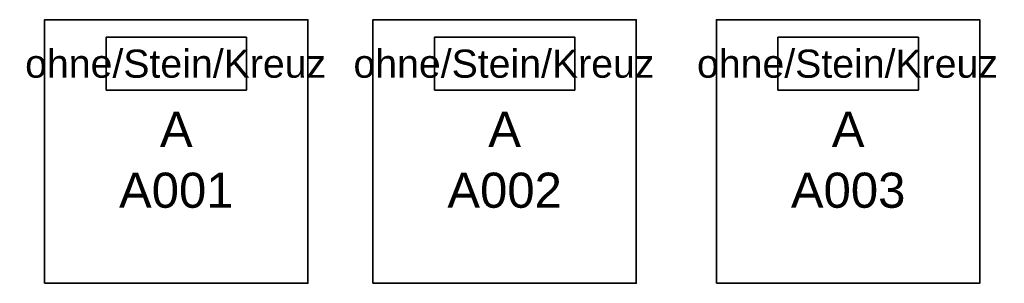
# Model space of a CAD drawing. Header units: millimetres. Extents: x 10731 to 13535, y 9286 to 10036.
import ezdxf
from ezdxf.enums import TextEntityAlignment as Align

# ---------------------------------------------------------------- set-up
doc = ezdxf.new("R2010")
doc.units = ezdxf.units.MM
doc.header["$LTSCALE"] = 0.5
doc.layers.get('0').update_dxf_attribs({"linetype": 'CONTINUOUS'})
doc.layers.add('003_Urnengräber', color=222, linetype='CONTINUOUS', lineweight=35)
doc.layers.add('030_Text_verkleinerteWZ', color=4, linetype='CONTINUOUS')
doc.styles.get("Standard").update_dxf_attribs({"font": 'arial.ttf'})

# ---------------------------------------------------------------- blocks, each defined once
blk = doc.blocks.new('URNENGRAB')
at = {"layer": '003_Urnengräber'}
blk.add_lwpolyline([(0, 0), (750, 0), (750, 750), (0, 750)], close=True, dxfattribs=at)
at = {"layer": '003_Urnengräber', "color": 3}
blk.add_lwpolyline([(175, 550), (575, 550), (575, 700), (175, 700)], close=True, dxfattribs=at)
at = {"layer": '030_Text_verkleinerteWZ', "color": 4, "flags": 8}
blk.add_attdef('GRABKUNST', text='', height=80, dxfattribs=at).set_placement((373.2, 625), align=Align.MIDDLE_CENTER)
at = {"layer": '030_Text_verkleinerteWZ', "color": 4}
for tag, p in [('SEKTOR', (375, 438.1)), ('GRAB-NUMMER', (375, 264.9))]:
    blk.add_attdef(tag, text='', height=100, dxfattribs=at).set_placement(p, align=Align.MIDDLE_CENTER)
at = {"layer": '030_Text_verkleinerteWZ', "color": 4, "flags": 1}
for tag, p in [('1-VERS-PERSON-ANREDE', (125, -37.7)), ('1-VERS-PERSON-NAME', (125, -191.3)), ('1-VERS-PERSON-VORNAME', (125, -352)), ('1-VERS-PERSON-GEBOREN-AM', (125, -512.6)), ('1-VERS-PERSON-VERSTORBEN-AM', (125, -673.3)), ('2-VERS-PERSON-ANREDE', (125, -960.9)), ('2-VERS-PERSON-NAME', (125, -1114.5)), ('2-VERS-PERSON-VORNAME', (125, -1275.2)), ('2-VERS-PERSON-GEBOREN-AM', (125, -1435.8)), ('2-VERS-PERSON-VERSTORBEN-AM', (125, -1596.5))]:
    blk.add_attdef(tag, p, '', height=100, dxfattribs=at)
for tag, p in [('CO-ANREDE', (125, -1776.2)), ('CO-NAME', (125, -1919.3)), ('CO-VORNAME', (125, -2079)), ('CO-STRASSE/NR', (125, -2238.6)), ('CO-PLZ/ORT', (125, -2398.2)), ('CO-TELEFON1', (125, -2717.4)), ('CO-TELEFON2', (125, -2877)), ('CO-TELEFON3', (125, -3034.6)), ('CO-TELEFON4', (125, -3194.3)), ('CO-HINWEISE', (125, -3341)), ('BEPF-ART', (125, -3605.2)), ('BEPF-PREISKLASSE', (125, -3764.9))]:
    blk.add_attdef(tag, text='', height=100, dxfattribs=at).set_placement(p, align=Align.TOP_LEFT)

msp = doc.modelspace()

# ---------------------------------------------------------------- block references
ref = msp.add_blockref('URNENGRAB', (10801.7, 9285.9))
ref.add_attrib('SEKTOR', 'A', dxfattribs={"layer": '030_Text_verkleinerteWZ', "color": 4, "height": 100}).set_placement((11176.7, 9724), align=Align.MIDDLE_CENTER)
ref.add_attrib('GRAB-NUMMER', 'A001', dxfattribs={"layer": '030_Text_verkleinerteWZ', "color": 4, "height": 100}).set_placement((11176.7, 9550.8), align=Align.MIDDLE_CENTER)
ref.add_attrib('GRABKUNST', 'ohne/Stein/Kreuz', dxfattribs={"layer": '030_Text_verkleinerteWZ', "color": 4, "height": 80}).set_placement((11174.9, 9910.9), align=Align.MIDDLE_CENTER)
ref = msp.add_blockref('URNENGRAB', (11736.9, 9285.9))
ref.add_attrib('SEKTOR', 'A', dxfattribs={"layer": '030_Text_verkleinerteWZ', "color": 4, "height": 100}).set_placement((12111.9, 9724), align=Align.MIDDLE_CENTER)
ref.add_attrib('GRAB-NUMMER', 'A002', dxfattribs={"layer": '030_Text_verkleinerteWZ', "color": 4, "height": 100}).set_placement((12111.9, 9550.8), align=Align.MIDDLE_CENTER)
ref.add_attrib('GRABKUNST', 'ohne/Stein/Kreuz', dxfattribs={"layer": '030_Text_verkleinerteWZ', "color": 4, "height": 80}).set_placement((12110, 9910.9), align=Align.MIDDLE_CENTER)
ref = msp.add_blockref('URNENGRAB', (12715.3, 9285.9))
ref.add_attrib('SEKTOR', 'A', dxfattribs={"layer": '030_Text_verkleinerteWZ', "color": 4, "height": 100}).set_placement((13090.3, 9724), align=Align.MIDDLE_CENTER)
ref.add_attrib('GRAB-NUMMER', 'A003', dxfattribs={"layer": '030_Text_verkleinerteWZ', "color": 4, "height": 100}).set_placement((13090.3, 9550.8), align=Align.MIDDLE_CENTER)
ref.add_attrib('GRABKUNST', 'ohne/Stein/Kreuz', dxfattribs={"layer": '030_Text_verkleinerteWZ', "color": 4, "height": 80}).set_placement((13088.5, 9910.9), align=Align.MIDDLE_CENTER)

doc.saveas('drawing.dxf')
